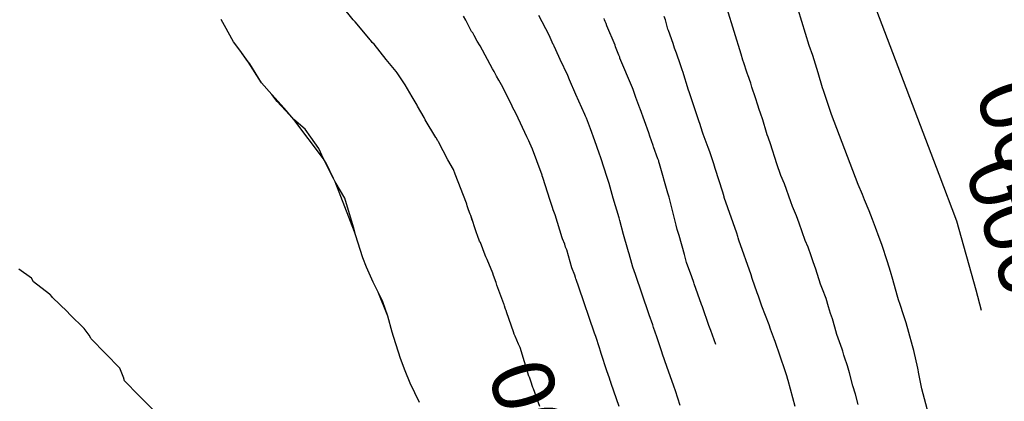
# Model space of a CAD drawing. Extents: x 158343 to 162498, y 431347 to 434500.
# Tile 234 of 248: x 159672 to 159701, y 434124 to 434135. Entities that reach past the tile are written whole.
import ezdxf

# ---------------------------------------------------------------- set-up
doc = ezdxf.new("R2010")
doc.units = 0
doc.header["$LTSCALE"] = 10
doc.header["$MEASUREMENT"] = 0
doc.layers.add('000_arcering', color=8, linetype='CONTINUOUS')
doc.layers.add('def. con-hoogtelijn (index)', color=8, linetype='CONTINUOUS')
doc.styles.add('Style-WORKING', font='WORKING.shx')

# ---------------------------------------------------------------- blocks, each defined once
blk = doc.blocks.new('bestaande hoogtelijnen')
at = {"layer": 'def. con-hoogtelijn (index)'}
for p, q in [((27.195, 67.441), (26.726, 68.975)), ((27.195, 67.441), (26.726, 68.975)), ((27.195, 67.441), (26.726, 68.975)), ((14.005, 68.182), (13.685, 68.576)), ((14.005, 68.182), (13.685, 68.576)), ((14.005, 68.182), (13.685, 68.576)), ((25.22, 67.189), (24.818, 68.505)), ((25.22, 67.189), (24.818, 68.505)), ((30.95, 63.707), (29.146, 68.441)), ((30.95, 63.707), (29.146, 68.441)), ((10.274, 68.019), (10.178, 68.188)), ((10.274, 68.019), (10.178, 68.188)), ((14.055, 68.125), (14.005, 68.182)), ((14.055, 68.125), (14.005, 68.182)), ((14.055, 68.125), (14.005, 68.182)), ((14.114, 68.059), (14.055, 68.125)), ((14.114, 68.059), (14.055, 68.125)), ((14.114, 68.059), (14.055, 68.125)), ((17.262, 68.176), (17.197, 68.288)), ((17.262, 68.176), (17.197, 68.288)), ((17.426, 67.849), (17.262, 68.176)), ((17.426, 67.849), (17.262, 68.176)), ((19.674, 67.737), (19.368, 68.308)), ((19.674, 67.737), (19.368, 68.308)), ((19.674, 67.737), (19.368, 68.308)), ((21.274, 68.182), (21.263, 68.222)), ((21.274, 68.182), (21.263, 68.222)), ((21.294, 68.136), (21.274, 68.182)), ((21.294, 68.136), (21.274, 68.182)), ((21.302, 68.119), (21.294, 68.136)), ((21.302, 68.119), (21.294, 68.136)), ((21.319, 68.08), (21.302, 68.119)), ((21.319, 68.08), (21.302, 68.119)), ((21.339, 68.007), (21.319, 68.08)), ((21.339, 68.007), (21.319, 68.08)), ((23.034, 68.187), (22.994, 68.281)), ((23.034, 68.187), (22.994, 68.281)), ((23.034, 68.187), (22.994, 68.281)), ((23.101, 67.916), (23.034, 68.187)), ((23.101, 67.916), (23.034, 68.187)), ((23.101, 67.916), (23.034, 68.187)), ((10.537, 67.548), (10.274, 68.019)), ((10.537, 67.548), (10.274, 68.019)), ((14.492, 67.603), (14.114, 68.059)), ((14.492, 67.603), (14.114, 68.059)), ((14.492, 67.603), (14.114, 68.059)), ((17.458, 67.802), (17.426, 67.849)), ((17.458, 67.802), (17.426, 67.849)), ((17.505, 67.733), (17.458, 67.802)), ((17.505, 67.733), (17.458, 67.802)), ((21.578, 67.446), (21.339, 68.007)), ((21.578, 67.446), (21.339, 68.007)), ((23.118, 67.876), (23.101, 67.916)), ((23.118, 67.876), (23.101, 67.916)), ((23.118, 67.876), (23.101, 67.916)), ((23.255, 67.495), (23.118, 67.876)), ((23.255, 67.495), (23.118, 67.876)), ((23.255, 67.495), (23.118, 67.876)), ((10.72, 67.307), (10.537, 67.548)), ((10.72, 67.307), (10.537, 67.548)), ((14.508, 67.584), (14.492, 67.603)), ((14.508, 67.584), (14.492, 67.603)), ((14.508, 67.584), (14.492, 67.603)), ((14.555, 67.53), (14.508, 67.584)), ((14.555, 67.53), (14.508, 67.584)), ((14.555, 67.53), (14.508, 67.584)), ((14.609, 67.483), (14.555, 67.53)), ((14.609, 67.483), (14.555, 67.53)), ((14.609, 67.483), (14.555, 67.53)), ((17.591, 67.569), (17.505, 67.733)), ((17.591, 67.569), (17.505, 67.733)), ((17.67, 67.431), (17.591, 67.569)), ((17.67, 67.431), (17.591, 67.569)), ((19.791, 67.47), (19.674, 67.737)), ((19.791, 67.47), (19.674, 67.737)), ((19.791, 67.47), (19.674, 67.737)), ((10.959, 66.969), (10.72, 67.307)), ((10.959, 66.969), (10.72, 67.307)), ((10.928, 67.019), (10.72, 67.307)), ((10.928, 67.019), (10.72, 67.307)), ((14.96, 67.037), (14.609, 67.483)), ((14.96, 67.037), (14.609, 67.483)), ((14.96, 67.037), (14.609, 67.483)), ((18.027, 66.765), (17.67, 67.431)), ((18.027, 66.765), (17.67, 67.431)), ((19.801, 67.447), (19.791, 67.47)), ((19.801, 67.447), (19.791, 67.47)), ((19.801, 67.447), (19.791, 67.47)), ((19.805, 67.439), (19.801, 67.447)), ((19.805, 67.439), (19.801, 67.447)), ((19.805, 67.439), (19.801, 67.447)), ((19.813, 67.419), (19.805, 67.439)), ((19.813, 67.419), (19.805, 67.439)), ((19.813, 67.419), (19.805, 67.439)), ((19.865, 67.319), (19.813, 67.419)), ((19.865, 67.319), (19.813, 67.419)), ((19.865, 67.319), (19.813, 67.419)), ((19.985, 67.039), (19.865, 67.319)), ((19.985, 67.039), (19.865, 67.319)), ((19.985, 67.039), (19.865, 67.319)), ((21.59, 67.401), (21.578, 67.446)), ((21.59, 67.401), (21.578, 67.446)), ((21.688, 67.162), (21.59, 67.401)), ((21.688, 67.162), (21.59, 67.401)), ((23.295, 67.36), (23.255, 67.495)), ((23.295, 67.36), (23.255, 67.495)), ((23.295, 67.36), (23.255, 67.495)), ((23.355, 67.217), (23.295, 67.36)), ((23.355, 67.217), (23.295, 67.36)), ((23.355, 67.217), (23.295, 67.36)), ((27.296, 67.155), (27.195, 67.441)), ((27.296, 67.155), (27.195, 67.441)), ((27.296, 67.155), (27.195, 67.441)), ((11.008, 66.907), (10.928, 67.019)), ((11.008, 66.907), (10.928, 67.019)), ((11.351, 66.362), (10.959, 66.969)), ((11.351, 66.362), (10.959, 66.969)), ((15.243, 66.685), (14.96, 67.037)), ((15.243, 66.685), (14.96, 67.037)), ((15.243, 66.685), (14.96, 67.037)), ((20.209, 66.567), (19.985, 67.039)), ((20.209, 66.567), (19.985, 67.039)), ((20.209, 66.567), (19.985, 67.039)), ((21.711, 67.098), (21.688, 67.162)), ((21.711, 67.098), (21.688, 67.162)), ((21.717, 67.076), (21.711, 67.098)), ((21.717, 67.076), (21.711, 67.098)), ((22.08, 66.218), (21.717, 67.076)), ((22.08, 66.218), (21.717, 67.076)), ((23.467, 66.876), (23.355, 67.217)), ((23.467, 66.876), (23.355, 67.217)), ((23.467, 66.876), (23.355, 67.217)), ((25.276, 67.019), (25.22, 67.189)), ((25.276, 67.019), (25.22, 67.189)), ((25.306, 66.934), (25.276, 67.019)), ((25.306, 66.934), (25.276, 67.019)), ((27.335, 67.021), (27.296, 67.155)), ((27.335, 67.021), (27.296, 67.155)), ((27.335, 67.021), (27.296, 67.155)), ((27.415, 66.774), (27.335, 67.021)), ((27.415, 66.774), (27.335, 67.021)), ((27.415, 66.774), (27.335, 67.021)), ((11.351, 66.362), (11.008, 66.907)), ((11.351, 66.362), (11.008, 66.907)), ((15.27, 66.646), (15.243, 66.685)), ((15.27, 66.646), (15.243, 66.685)), ((15.27, 66.646), (15.243, 66.685)), ((18.075, 66.685), (18.027, 66.765)), ((18.075, 66.685), (18.027, 66.765)), ((18.15, 66.555), (18.075, 66.685)), ((18.15, 66.555), (18.075, 66.685)), ((23.527, 66.707), (23.467, 66.876)), ((23.527, 66.707), (23.467, 66.876)), ((23.527, 66.707), (23.467, 66.876)), ((23.535, 66.688), (23.527, 66.707)), ((23.535, 66.688), (23.527, 66.707)), ((23.535, 66.688), (23.527, 66.707)), ((23.704, 66.147), (23.535, 66.688)), ((23.704, 66.147), (23.535, 66.688)), ((23.704, 66.147), (23.535, 66.688)), ((25.39, 66.664), (25.306, 66.934)), ((25.39, 66.664), (25.306, 66.934)), ((25.409, 66.609), (25.39, 66.664)), ((25.409, 66.609), (25.39, 66.664)), ((27.457, 66.649), (27.415, 66.774)), ((27.457, 66.649), (27.415, 66.774)), ((27.457, 66.649), (27.415, 66.774)), ((15.352, 66.529), (15.27, 66.646)), ((15.352, 66.529), (15.27, 66.646)), ((15.352, 66.529), (15.27, 66.646)), ((15.469, 66.356), (15.352, 66.529)), ((15.469, 66.356), (15.352, 66.529)), ((15.469, 66.356), (15.352, 66.529)), ((18.211, 66.438), (18.15, 66.555)), ((18.211, 66.438), (18.15, 66.555)), ((18.334, 66.236), (18.211, 66.438)), ((18.334, 66.236), (18.211, 66.438)), ((20.258, 66.447), (20.209, 66.567)), ((20.258, 66.447), (20.209, 66.567)), ((20.258, 66.447), (20.209, 66.567)), ((20.44, 66.019), (20.258, 66.447)), ((20.44, 66.019), (20.258, 66.447)), ((20.44, 66.019), (20.258, 66.447)), ((25.415, 66.59), (25.409, 66.609)), ((25.415, 66.59), (25.409, 66.609)), ((25.501, 66.345), (25.415, 66.59)), ((25.501, 66.345), (25.415, 66.59)), ((27.582, 66.214), (27.457, 66.649)), ((27.582, 66.214), (27.457, 66.649)), ((27.582, 66.214), (27.457, 66.649)), ((11.65, 66.019), (11.351, 66.362)), ((11.65, 66.019), (11.351, 66.362)), ((15.508, 66.302), (15.469, 66.356)), ((15.508, 66.302), (15.469, 66.356)), ((15.508, 66.302), (15.469, 66.356)), ((15.707, 65.958), (15.508, 66.302)), ((15.707, 65.958), (15.508, 66.302)), ((15.707, 65.958), (15.508, 66.302)), ((18.596, 65.685), (18.334, 66.236)), ((18.596, 65.685), (18.334, 66.236)), ((22.098, 66.162), (22.08, 66.218)), ((22.098, 66.162), (22.08, 66.218)), ((22.109, 66.133), (22.098, 66.162)), ((22.109, 66.133), (22.098, 66.162)), ((22.153, 66.02), (22.109, 66.133)), ((22.153, 66.02), (22.109, 66.133)), ((23.722, 66.097), (23.704, 66.147)), ((23.722, 66.097), (23.704, 66.147)), ((23.722, 66.097), (23.704, 66.147)), ((23.759, 65.987), (23.722, 66.097)), ((23.759, 65.987), (23.722, 66.097)), ((23.759, 65.987), (23.722, 66.097)), ((25.535, 66.23), (25.501, 66.345)), ((25.535, 66.23), (25.501, 66.345)), ((25.635, 65.926), (25.535, 66.23)), ((25.635, 65.926), (25.535, 66.23)), ((27.608, 66.134), (27.582, 66.214)), ((27.608, 66.134), (27.582, 66.214)), ((27.608, 66.134), (27.582, 66.214)), ((27.617, 66.108), (27.608, 66.134)), ((27.617, 66.108), (27.608, 66.134)), ((27.617, 66.108), (27.608, 66.134)), ((27.835, 65.441), (27.617, 66.108)), ((27.835, 65.441), (27.617, 66.108)), ((27.835, 65.441), (27.617, 66.108)), ((11.807, 65.817), (11.65, 66.019)), ((11.807, 65.817), (11.65, 66.019)), ((12.008, 65.622), (11.65, 66.019)), ((12.008, 65.622), (11.65, 66.019)), ((12.287, 65.298), (11.807, 65.817)), ((12.287, 65.298), (11.807, 65.817)), ((15.827, 65.759), (15.707, 65.958)), ((15.827, 65.759), (15.707, 65.958)), ((15.827, 65.759), (15.707, 65.958)), ((20.704, 65.447), (20.44, 66.019)), ((20.704, 65.447), (20.44, 66.019)), ((20.704, 65.447), (20.44, 66.019)), ((22.181, 65.93), (22.153, 66.02)), ((22.181, 65.93), (22.153, 66.02)), ((22.294, 65.629), (22.181, 65.93)), ((22.294, 65.629), (22.181, 65.93)), ((23.771, 65.95), (23.759, 65.987)), ((23.771, 65.95), (23.759, 65.987)), ((23.771, 65.95), (23.759, 65.987)), ((23.812, 65.835), (23.771, 65.95)), ((23.812, 65.835), (23.771, 65.95)), ((23.812, 65.835), (23.771, 65.95)), ((24.013, 65.227), (23.812, 65.835)), ((24.013, 65.227), (23.812, 65.835)), ((24.013, 65.227), (23.812, 65.835)), ((25.704, 65.715), (25.635, 65.926)), ((25.704, 65.715), (25.635, 65.926)), ((12.287, 65.298), (12.008, 65.622)), ((12.287, 65.298), (12.008, 65.622)), ((15.85, 65.708), (15.827, 65.759)), ((15.85, 65.708), (15.827, 65.759)), ((15.85, 65.708), (15.827, 65.759)), ((15.863, 65.685), (15.85, 65.708)), ((15.863, 65.685), (15.85, 65.708)), ((15.863, 65.685), (15.85, 65.708)), ((16.051, 65.359), (15.863, 65.685)), ((16.051, 65.359), (15.863, 65.685)), ((16.051, 65.359), (15.863, 65.685)), ((18.603, 65.672), (18.596, 65.685)), ((18.603, 65.672), (18.596, 65.685)), ((18.714, 65.463), (18.603, 65.672)), ((18.714, 65.463), (18.603, 65.672)), ((22.3, 65.61), (22.294, 65.629)), ((22.3, 65.61), (22.294, 65.629)), ((22.302, 65.604), (22.3, 65.61)), ((22.302, 65.604), (22.3, 65.61)), ((22.549, 64.915), (22.302, 65.604)), ((22.549, 64.915), (22.302, 65.604)), ((25.744, 65.59), (25.704, 65.715)), ((25.744, 65.59), (25.704, 65.715)), ((25.78, 65.483), (25.744, 65.59)), ((25.78, 65.483), (25.744, 65.59)), ((13.144, 64.155), (12.287, 65.298)), ((13.144, 64.155), (12.287, 65.298)), ((12.614, 65.019), (12.287, 65.298)), ((12.614, 65.019), (12.287, 65.298)), ((16.085, 65.288), (16.051, 65.359)), ((16.085, 65.288), (16.051, 65.359)), ((16.085, 65.288), (16.051, 65.359)), ((16.394, 64.781), (16.085, 65.288)), ((16.394, 64.781), (16.085, 65.288)), ((16.394, 64.781), (16.085, 65.288)), ((19.022, 64.796), (18.714, 65.463)), ((19.022, 64.796), (18.714, 65.463)), ((20.726, 65.391), (20.704, 65.447)), ((20.726, 65.391), (20.704, 65.447)), ((20.726, 65.391), (20.704, 65.447)), ((20.75, 65.332), (20.726, 65.391)), ((20.75, 65.332), (20.726, 65.391)), ((20.75, 65.332), (20.726, 65.391)), ((20.806, 65.181), (20.75, 65.332)), ((20.806, 65.181), (20.75, 65.332)), ((20.806, 65.181), (20.75, 65.332)), ((24.028, 65.182), (24.013, 65.227)), ((24.028, 65.182), (24.013, 65.227)), ((24.028, 65.182), (24.013, 65.227)), ((25.852, 65.291), (25.78, 65.483)), ((25.852, 65.291), (25.78, 65.483)), ((25.959, 64.918), (25.852, 65.291)), ((25.959, 64.918), (25.852, 65.291)), ((28.609, 63.412), (27.835, 65.441)), ((28.609, 63.412), (27.835, 65.441)), ((28.609, 63.412), (27.835, 65.441)), ((12.773, 64.784), (12.614, 65.019)), ((12.773, 64.784), (12.614, 65.019)), ((20.865, 65.029), (20.806, 65.181)), ((20.865, 65.029), (20.806, 65.181)), ((20.865, 65.029), (20.806, 65.181)), ((20.989, 64.684), (20.865, 65.029)), ((20.989, 64.684), (20.865, 65.029)), ((20.989, 64.684), (20.865, 65.029)), ((24.108, 64.933), (24.028, 65.182)), ((24.108, 64.933), (24.028, 65.182)), ((24.108, 64.933), (24.028, 65.182)), ((13.008, 64.461), (12.773, 64.784)), ((13.008, 64.461), (12.773, 64.784)), ((16.402, 64.764), (16.394, 64.781)), ((16.402, 64.764), (16.394, 64.781)), ((16.402, 64.764), (16.394, 64.781)), ((16.449, 64.685), (16.402, 64.764)), ((16.449, 64.685), (16.402, 64.764)), ((16.449, 64.685), (16.402, 64.764)), ((16.455, 64.673), (16.449, 64.685)), ((16.455, 64.673), (16.449, 64.685)), ((16.455, 64.673), (16.449, 64.685)), ((16.467, 64.653), (16.455, 64.673)), ((16.467, 64.653), (16.455, 64.673)), ((16.467, 64.653), (16.455, 64.673)), ((19.087, 64.685), (19.022, 64.796)), ((19.087, 64.685), (19.022, 64.796)), ((19.115, 64.617), (19.087, 64.685)), ((19.115, 64.617), (19.087, 64.685)), ((21.118, 64.324), (20.989, 64.684)), ((21.118, 64.324), (20.989, 64.684)), ((21.118, 64.324), (20.989, 64.684)), ((22.582, 64.814), (22.549, 64.915)), ((22.582, 64.814), (22.549, 64.915)), ((22.676, 64.543), (22.582, 64.814)), ((22.676, 64.543), (22.582, 64.814)), ((24.129, 64.876), (24.108, 64.933)), ((24.129, 64.876), (24.108, 64.933)), ((24.129, 64.876), (24.108, 64.933)), ((24.273, 64.491), (24.129, 64.876)), ((24.273, 64.491), (24.129, 64.876)), ((24.273, 64.491), (24.129, 64.876)), ((25.981, 64.852), (25.959, 64.918)), ((25.981, 64.852), (25.959, 64.918)), ((26.004, 64.783), (25.981, 64.852)), ((26.004, 64.783), (25.981, 64.852)), ((26.011, 64.76), (26.004, 64.783)), ((26.011, 64.76), (26.004, 64.783)), ((26.071, 64.59), (26.011, 64.76)), ((26.071, 64.59), (26.011, 64.76)), ((13.144, 64.155), (13.008, 64.461)), ((13.144, 64.155), (13.008, 64.461)), ((16.744, 64.129), (16.467, 64.653)), ((16.744, 64.129), (16.467, 64.653)), ((16.744, 64.129), (16.467, 64.653)), ((19.184, 64.439), (19.115, 64.617)), ((19.184, 64.439), (19.115, 64.617)), ((19.315, 64.105), (19.184, 64.439)), ((19.315, 64.105), (19.184, 64.439)), ((22.689, 64.502), (22.676, 64.543)), ((22.689, 64.502), (22.676, 64.543)), ((22.815, 64.162), (22.689, 64.502)), ((22.815, 64.162), (22.689, 64.502)), ((24.317, 64.359), (24.273, 64.491)), ((24.317, 64.359), (24.273, 64.491)), ((24.317, 64.359), (24.273, 64.491)), ((26.259, 64.019), (26.071, 64.59)), ((26.259, 64.019), (26.071, 64.59)), ((13.433, 63.594), (13.144, 64.155)), ((13.433, 63.594), (13.144, 64.155)), ((13.226, 64.019), (13.144, 64.155)), ((13.226, 64.019), (13.144, 64.155)), ((16.905, 63.852), (16.744, 64.129)), ((16.905, 63.852), (16.744, 64.129)), ((16.905, 63.852), (16.744, 64.129)), ((19.466, 63.685), (19.315, 64.105)), ((19.466, 63.685), (19.315, 64.105)), ((21.165, 64.189), (21.118, 64.324)), ((21.165, 64.189), (21.118, 64.324)), ((21.165, 64.189), (21.118, 64.324)), ((21.344, 63.617), (21.165, 64.189)), ((21.344, 63.617), (21.165, 64.189)), ((21.344, 63.617), (21.165, 64.189)), ((22.839, 64.097), (22.815, 64.162)), ((22.839, 64.097), (22.815, 64.162)), ((22.847, 64.075), (22.839, 64.097)), ((22.847, 64.075), (22.839, 64.097)), ((24.438, 64.019), (24.317, 64.359)), ((24.438, 64.019), (24.317, 64.359)), ((24.438, 64.019), (24.317, 64.359)), ((13.433, 63.594), (13.226, 64.019)), ((13.433, 63.594), (13.226, 64.019)), ((16.947, 63.713), (16.905, 63.852)), ((16.947, 63.713), (16.905, 63.852)), ((16.947, 63.713), (16.905, 63.852)), ((22.867, 64.019), (22.847, 64.075)), ((22.867, 64.019), (22.847, 64.075)), ((23.101, 63.162), (22.867, 64.019)), ((23.101, 63.162), (22.867, 64.019)), ((24.477, 63.876), (24.438, 64.019)), ((24.477, 63.876), (24.438, 64.019)), ((24.477, 63.876), (24.438, 64.019)), ((24.696, 63.193), (24.477, 63.876)), ((24.696, 63.193), (24.477, 63.876)), ((24.696, 63.193), (24.477, 63.876)), ((26.368, 63.677), (26.259, 64.019)), ((26.368, 63.677), (26.259, 64.019)), ((13.478, 63.489), (13.433, 63.594)), ((13.478, 63.489), (13.433, 63.594)), ((17.276, 62.879), (16.947, 63.713)), ((17.276, 62.879), (16.947, 63.713)), ((17.276, 62.879), (16.947, 63.713)), ((19.473, 63.666), (19.466, 63.685)), ((19.473, 63.666), (19.466, 63.685)), ((19.492, 63.617), (19.473, 63.666)), ((19.492, 63.617), (19.473, 63.666)), ((19.701, 62.95), (19.492, 63.617)), ((19.701, 62.95), (19.492, 63.617)), ((21.407, 63.447), (21.344, 63.617)), ((21.407, 63.447), (21.344, 63.617)), ((21.407, 63.447), (21.344, 63.617)), ((26.478, 63.433), (26.368, 63.677)), ((26.478, 63.433), (26.368, 63.677)), ((31.465, 62.357), (30.95, 63.707)), ((31.465, 62.357), (30.95, 63.707)), ((14.036, 62.047), (13.478, 63.489)), ((14.036, 62.047), (13.478, 63.489)), ((13.761, 63.019), (13.478, 63.489)), ((13.761, 63.019), (13.478, 63.489)), ((21.524, 63.019), (21.407, 63.447)), ((21.524, 63.019), (21.407, 63.447)), ((21.524, 63.019), (21.407, 63.447)), ((26.66, 62.917), (26.478, 63.433)), ((26.66, 62.917), (26.478, 63.433)), ((28.736, 63.126), (28.609, 63.412)), ((28.736, 63.126), (28.609, 63.412)), ((28.736, 63.126), (28.609, 63.412)), ((14.008, 62.182), (13.761, 63.019)), ((14.008, 62.182), (13.761, 63.019)), ((19.766, 62.75), (19.701, 62.95)), ((19.766, 62.75), (19.701, 62.95)), ((21.695, 62.447), (21.524, 63.019)), ((21.695, 62.447), (21.524, 63.019)), ((21.695, 62.447), (21.524, 63.019)), ((23.138, 63.048), (23.101, 63.162)), ((23.138, 63.048), (23.101, 63.162)), ((23.34, 62.236), (23.138, 63.048)), ((23.34, 62.236), (23.138, 63.048)), ((24.73, 63.058), (24.696, 63.193)), ((24.73, 63.058), (24.696, 63.193)), ((24.73, 63.058), (24.696, 63.193)), ((24.736, 63.037), (24.73, 63.058)), ((24.736, 63.037), (24.73, 63.058)), ((24.736, 63.037), (24.73, 63.058)), ((25.101, 62.005), (24.736, 63.037)), ((25.101, 62.005), (24.736, 63.037)), ((25.101, 62.005), (24.736, 63.037)), ((28.796, 62.971), (28.736, 63.126)), ((28.796, 62.971), (28.736, 63.126)), ((28.796, 62.971), (28.736, 63.126)), ((28.928, 62.652), (28.796, 62.971)), ((28.928, 62.652), (28.796, 62.971)), ((28.928, 62.652), (28.796, 62.971)), ((17.286, 62.843), (17.276, 62.879)), ((17.286, 62.843), (17.276, 62.879)), ((17.286, 62.843), (17.276, 62.879)), ((17.303, 62.795), (17.286, 62.843)), ((17.303, 62.795), (17.286, 62.843)), ((17.303, 62.795), (17.286, 62.843)), ((17.339, 62.683), (17.303, 62.795)), ((17.339, 62.683), (17.303, 62.795)), ((17.339, 62.683), (17.303, 62.795)), ((17.387, 62.56), (17.339, 62.683)), ((17.387, 62.56), (17.339, 62.683)), ((17.387, 62.56), (17.339, 62.683)), ((19.79, 62.685), (19.766, 62.75)), ((19.79, 62.685), (19.766, 62.75)), ((19.845, 62.542), (19.79, 62.685)), ((19.845, 62.542), (19.79, 62.685)), ((26.712, 62.783), (26.66, 62.917)), ((26.712, 62.783), (26.66, 62.917)), ((26.825, 62.51), (26.712, 62.783)), ((26.825, 62.51), (26.712, 62.783)), ((17.405, 62.515), (17.387, 62.56)), ((17.405, 62.515), (17.387, 62.56)), ((17.405, 62.515), (17.387, 62.56)), ((17.447, 62.384), (17.405, 62.515)), ((17.567, 62.014), (17.405, 62.515)), ((17.567, 62.014), (17.405, 62.515)), ((20.044, 61.875), (19.845, 62.542)), ((20.044, 61.875), (19.845, 62.542)), ((21.717, 62.377), (21.695, 62.447)), ((21.717, 62.377), (21.695, 62.447)), ((21.717, 62.377), (21.695, 62.447)), ((26.905, 62.296), (26.825, 62.51)), ((26.905, 62.296), (26.825, 62.51)), ((29.022, 62.403), (28.928, 62.652)), ((29.022, 62.403), (28.928, 62.652)), ((29.022, 62.403), (28.928, 62.652)), ((29.115, 62.172), (29.022, 62.403)), ((29.115, 62.172), (29.022, 62.403)), ((29.115, 62.172), (29.022, 62.403)), ((14.065, 61.962), (14.008, 62.182)), ((14.065, 61.962), (14.008, 62.182)), ((21.818, 61.971), (21.717, 62.377)), ((21.818, 61.971), (21.717, 62.377)), ((21.818, 61.971), (21.717, 62.377)), ((23.375, 62.11), (23.34, 62.236)), ((23.375, 62.11), (23.34, 62.236)), ((23.436, 61.938), (23.375, 62.11)), ((23.436, 61.938), (23.375, 62.11)), ((27.079, 61.796), (26.905, 62.296)), ((27.079, 61.796), (26.905, 62.296)), ((29.217, 61.884), (29.115, 62.172)), ((29.217, 61.884), (29.115, 62.172)), ((29.217, 61.884), (29.115, 62.172)), ((32.021, 60.357), (31.465, 62.357)), ((32.021, 60.357), (31.465, 62.357)), ((14.045, 62.019), (14.036, 62.047)), ((14.045, 62.019), (14.036, 62.047)), ((14.065, 61.962), (14.045, 62.019)), ((14.065, 61.962), (14.045, 62.019)), ((14.28, 61.291), (14.065, 61.962)), ((14.28, 61.291), (14.065, 61.962)), ((17.598, 61.942), (17.567, 62.014)), ((17.598, 61.942), (17.567, 62.014)), ((17.657, 61.78), (17.598, 61.942)), ((17.657, 61.78), (17.598, 61.942)), ((20.056, 61.841), (20.044, 61.875)), ((20.056, 61.841), (20.044, 61.875)), ((20.122, 61.685), (20.056, 61.841)), ((20.122, 61.685), (20.056, 61.841)), ((21.95, 61.532), (21.818, 61.971)), ((21.95, 61.532), (21.818, 61.971)), ((21.95, 61.532), (21.818, 61.971)), ((23.582, 61.389), (23.436, 61.938)), ((23.582, 61.389), (23.436, 61.938)), ((25.126, 61.914), (25.101, 62.005)), ((25.126, 61.914), (25.101, 62.005)), ((25.126, 61.914), (25.101, 62.005)), ((25.137, 61.876), (25.126, 61.914)), ((25.137, 61.876), (25.126, 61.914)), ((25.137, 61.876), (25.126, 61.914)), ((25.162, 61.807), (25.137, 61.876)), ((25.162, 61.807), (25.137, 61.876)), ((25.162, 61.807), (25.137, 61.876)), ((29.291, 61.682), (29.217, 61.884)), ((29.291, 61.682), (29.217, 61.884)), ((29.291, 61.682), (29.217, 61.884)), ((17.681, 61.733), (17.657, 61.78)), ((17.681, 61.733), (17.657, 61.78)), ((17.82, 61.373), (17.681, 61.733)), ((17.82, 61.373), (17.681, 61.733)), ((20.147, 61.604), (20.122, 61.685)), ((20.147, 61.604), (20.122, 61.685)), ((20.177, 61.521), (20.147, 61.604)), ((20.177, 61.521), (20.147, 61.604)), ((21.967, 61.468), (21.95, 61.532)), ((21.967, 61.468), (21.95, 61.532)), ((21.967, 61.468), (21.95, 61.532)), ((25.51, 60.806), (25.162, 61.807)), ((25.51, 60.806), (25.162, 61.807)), ((25.51, 60.806), (25.162, 61.807)), ((27.159, 61.598), (27.079, 61.796)), ((27.159, 61.598), (27.079, 61.796)), ((27.246, 61.351), (27.159, 61.598)), ((27.246, 61.351), (27.159, 61.598)), ((29.457, 61.18), (29.291, 61.682)), ((29.457, 61.18), (29.291, 61.682)), ((29.457, 61.18), (29.291, 61.682)), ((14.39, 61.019), (14.28, 61.291)), ((14.39, 61.019), (14.28, 61.291)), ((17.843, 61.326), (17.82, 61.373)), ((17.843, 61.326), (17.82, 61.373)), ((17.874, 61.242), (17.843, 61.326)), ((17.874, 61.242), (17.843, 61.326)), ((18.037, 60.852), (17.874, 61.242)), ((18.037, 60.852), (17.874, 61.242)), ((20.33, 61.007), (20.177, 61.521)), ((20.33, 61.007), (20.177, 61.521)), ((21.984, 61.407), (21.967, 61.468)), ((21.984, 61.407), (21.967, 61.468)), ((21.984, 61.407), (21.967, 61.468)), ((22.058, 61.133), (21.984, 61.407)), ((22.058, 61.133), (21.984, 61.407)), ((22.058, 61.133), (21.984, 61.407)), ((23.648, 61.162), (23.582, 61.389)), ((23.648, 61.162), (23.582, 61.389)), ((27.31, 61.178), (27.246, 61.351)), ((27.31, 61.178), (27.246, 61.351)), ((4.691, 60.702), (4.333, 60.969)), ((4.691, 60.702), (4.333, 60.969)), ((4.691, 60.702), (4.333, 60.969)), ((14.576, 60.587), (14.39, 61.019)), ((14.576, 60.587), (14.39, 61.019)), ((20.413, 60.792), (20.33, 61.007)), ((20.413, 60.792), (20.33, 61.007)), ((22.091, 61.019), (22.058, 61.133)), ((22.091, 61.019), (22.058, 61.133)), ((22.091, 61.019), (22.058, 61.133)), ((22.165, 60.812), (22.091, 61.019)), ((22.165, 60.812), (22.091, 61.019)), ((22.165, 60.812), (22.091, 61.019)), ((23.798, 60.747), (23.648, 61.162)), ((23.798, 60.747), (23.648, 61.162)), ((27.382, 60.966), (27.31, 61.178)), ((27.382, 60.966), (27.31, 61.178)), ((27.524, 60.536), (27.382, 60.966)), ((27.524, 60.536), (27.382, 60.966)), ((29.54, 60.894), (29.457, 61.18)), ((29.54, 60.894), (29.457, 61.18)), ((29.54, 60.894), (29.457, 61.18)), ((4.756, 60.6), (4.691, 60.702)), ((4.756, 60.6), (4.691, 60.702)), ((4.756, 60.6), (4.691, 60.702)), ((18.061, 60.783), (18.037, 60.852)), ((18.061, 60.783), (18.037, 60.852)), ((18.134, 60.576), (18.061, 60.783)), ((18.134, 60.576), (18.061, 60.783)), ((20.433, 60.72), (20.413, 60.792)), ((20.433, 60.72), (20.413, 60.792)), ((20.445, 60.685), (20.433, 60.72)), ((20.445, 60.685), (20.433, 60.72)), ((20.451, 60.667), (20.445, 60.685)), ((20.451, 60.667), (20.445, 60.685)), ((22.557, 59.669), (22.165, 60.812)), ((22.557, 59.669), (22.165, 60.812)), ((22.557, 59.669), (22.165, 60.812)), ((23.856, 60.58), (23.798, 60.747)), ((23.856, 60.58), (23.798, 60.747)), ((25.512, 60.799), (25.51, 60.806)), ((25.512, 60.799), (25.51, 60.806)), ((25.512, 60.799), (25.51, 60.806)), ((25.547, 60.7), (25.512, 60.799)), ((25.547, 60.7), (25.512, 60.799)), ((25.547, 60.7), (25.512, 60.799)), ((25.691, 60.276), (25.547, 60.7)), ((25.691, 60.276), (25.547, 60.7)), ((25.691, 60.276), (25.547, 60.7)), ((29.61, 60.667), (29.54, 60.894)), ((29.61, 60.667), (29.54, 60.894)), ((29.61, 60.667), (29.54, 60.894)), ((5.22, 60.243), (4.756, 60.6)), ((5.22, 60.243), (4.756, 60.6)), ((5.22, 60.243), (4.756, 60.6)), ((14.725, 60.302), (14.576, 60.587)), ((14.725, 60.302), (14.576, 60.587)), ((18.154, 60.498), (18.134, 60.576)), ((18.154, 60.498), (18.134, 60.576)), ((18.361, 59.96), (18.154, 60.498)), ((18.361, 59.96), (18.154, 60.498)), ((20.527, 60.446), (20.451, 60.667)), ((20.527, 60.446), (20.451, 60.667)), ((20.984, 59.113), (20.527, 60.446)), ((20.984, 59.113), (20.527, 60.446)), ((23.87, 60.537), (23.856, 60.58)), ((23.87, 60.537), (23.856, 60.58)), ((24.08, 59.947), (23.87, 60.537)), ((24.08, 59.947), (23.87, 60.537)), ((27.575, 60.391), (27.524, 60.536)), ((27.575, 60.391), (27.524, 60.536)), ((27.679, 60.118), (27.575, 60.391)), ((27.679, 60.118), (27.575, 60.391)), ((29.689, 60.386), (29.61, 60.667)), ((29.689, 60.386), (29.61, 60.667)), ((29.689, 60.386), (29.61, 60.667)), ((29.759, 60.149), (29.689, 60.386)), ((29.759, 60.149), (29.689, 60.386)), ((29.759, 60.149), (29.689, 60.386)), ((5.227, 60.237), (5.22, 60.243)), ((5.227, 60.237), (5.22, 60.243)), ((5.227, 60.237), (5.22, 60.243)), ((5.232, 60.233), (5.227, 60.237)), ((5.232, 60.233), (5.227, 60.237)), ((5.232, 60.233), (5.227, 60.237)), ((5.282, 60.176), (5.232, 60.233)), ((5.282, 60.176), (5.232, 60.233)), ((5.282, 60.176), (5.232, 60.233)), ((5.308, 60.142), (5.282, 60.176)), ((5.308, 60.142), (5.282, 60.176)), ((5.308, 60.142), (5.282, 60.176)), ((5.728, 59.738), (5.308, 60.142)), ((5.728, 59.738), (5.308, 60.142)), ((5.728, 59.738), (5.308, 60.142)), ((15.008, 59.602), (14.725, 60.302)), ((15.008, 59.602), (14.725, 60.302)), ((14.863, 60.019), (14.725, 60.302)), ((14.863, 60.019), (14.725, 60.302)), ((25.722, 60.185), (25.691, 60.276)), ((25.722, 60.185), (25.691, 60.276)), ((25.722, 60.185), (25.691, 60.276)), ((25.826, 59.896), (25.722, 60.185)), ((25.826, 59.896), (25.722, 60.185)), ((25.826, 59.896), (25.722, 60.185)), ((27.751, 59.873), (27.679, 60.118)), ((27.751, 59.873), (27.679, 60.118)), ((29.779, 60.079), (29.759, 60.149)), ((29.779, 60.079), (29.759, 60.149)), ((29.779, 60.079), (29.759, 60.149)), ((32.18, 59.768), (32.021, 60.357)), ((32.18, 59.768), (32.021, 60.357)), ((15.008, 59.602), (14.863, 60.019)), ((15.008, 59.602), (14.863, 60.019)), ((18.368, 59.94), (18.361, 59.96)), ((18.368, 59.94), (18.361, 59.96)), ((18.381, 59.9), (18.368, 59.94)), ((18.381, 59.9), (18.368, 59.94)), ((18.402, 59.833), (18.381, 59.9)), ((18.402, 59.833), (18.381, 59.9)), ((18.409, 59.812), (18.402, 59.833)), ((18.409, 59.812), (18.402, 59.833)), ((24.104, 59.877), (24.08, 59.947)), ((24.104, 59.877), (24.08, 59.947)), ((24.294, 59.332), (24.104, 59.877)), ((24.294, 59.332), (24.104, 59.877)), ((26.033, 59.35), (25.826, 59.896)), ((26.033, 59.35), (25.826, 59.896)), ((26.033, 59.35), (25.826, 59.896)), ((27.811, 59.679), (27.751, 59.873)), ((27.811, 59.679), (27.751, 59.873)), ((29.822, 59.946), (29.779, 60.079)), ((29.822, 59.946), (29.779, 60.079)), ((29.822, 59.946), (29.779, 60.079)), ((29.922, 59.645), (29.822, 59.946)), ((29.922, 59.645), (29.822, 59.946)), ((29.922, 59.645), (29.822, 59.946)), ((5.808, 59.652), (5.728, 59.738)), ((5.808, 59.652), (5.728, 59.738)), ((5.808, 59.652), (5.728, 59.738)), ((6.221, 59.25), (5.808, 59.652)), ((6.221, 59.25), (5.808, 59.652)), ((6.221, 59.25), (5.808, 59.652)), ((15.128, 59.138), (15.008, 59.602)), ((15.128, 59.138), (15.008, 59.602)), ((18.427, 59.767), (18.409, 59.812)), ((18.427, 59.767), (18.409, 59.812)), ((18.447, 59.701), (18.427, 59.767)), ((18.447, 59.701), (18.427, 59.767)), ((18.637, 59.147), (18.447, 59.701)), ((18.637, 59.147), (18.447, 59.701)), ((22.564, 59.647), (22.557, 59.669)), ((22.564, 59.647), (22.557, 59.669)), ((22.564, 59.647), (22.557, 59.669)), ((22.669, 59.352), (22.564, 59.647)), ((22.669, 59.352), (22.564, 59.647)), ((22.669, 59.352), (22.564, 59.647)), ((27.868, 59.523), (27.811, 59.679)), ((27.868, 59.523), (27.811, 59.679)), ((29.994, 59.412), (29.922, 59.645)), ((29.994, 59.412), (29.922, 59.645)), ((29.994, 59.412), (29.922, 59.645)), ((6.364, 59.059), (6.221, 59.25)), ((6.364, 59.059), (6.221, 59.25)), ((6.364, 59.059), (6.221, 59.25)), ((22.692, 59.274), (22.669, 59.352)), ((22.692, 59.274), (22.669, 59.352)), ((22.692, 59.274), (22.669, 59.352)), ((22.788, 59.002), (22.692, 59.274)), ((22.788, 59.002), (22.692, 59.274)), ((22.788, 59.002), (22.692, 59.274)), ((24.311, 59.284), (24.294, 59.332)), ((24.311, 59.284), (24.294, 59.332)), ((24.346, 59.193), (24.311, 59.284)), ((24.346, 59.193), (24.311, 59.284)), ((26.077, 59.23), (26.033, 59.35)), ((26.077, 59.23), (26.033, 59.35)), ((26.077, 59.23), (26.033, 59.35)), ((27.934, 59.282), (27.868, 59.523)), ((27.934, 59.282), (27.868, 59.523)), ((27.995, 59.079), (27.934, 59.282)), ((27.995, 59.079), (27.934, 59.282)), ((30.075, 59.132), (29.994, 59.412)), ((30.075, 59.132), (29.994, 59.412)), ((30.075, 59.132), (29.994, 59.412)), ((6.412, 58.966), (6.364, 59.059)), ((6.412, 58.966), (6.364, 59.059)), ((6.412, 58.966), (6.364, 59.059)), ((6.42, 58.948), (6.412, 58.966)), ((6.42, 58.948), (6.412, 58.966)), ((6.42, 58.948), (6.412, 58.966)), ((15.166, 59.019), (15.128, 59.138)), ((15.166, 59.019), (15.128, 59.138)), ((15.248, 58.779), (15.166, 59.019)), ((15.248, 58.779), (15.166, 59.019)), ((18.659, 59.087), (18.637, 59.147)), ((18.659, 59.087), (18.637, 59.147)), ((18.684, 59.028), (18.659, 59.087)), ((18.684, 59.028), (18.659, 59.087)), ((18.783, 58.793), (18.684, 59.028)), ((18.783, 58.793), (18.684, 59.028)), ((21.023, 59.019), (20.984, 59.113)), ((21.023, 59.019), (20.984, 59.113)), ((21.125, 58.685), (21.023, 59.019)), ((21.125, 58.685), (21.023, 59.019)), ((22.927, 58.57), (22.788, 59.002)), ((22.927, 58.57), (22.788, 59.002)), ((22.927, 58.57), (22.788, 59.002)), ((24.491, 58.788), (24.346, 59.193)), ((24.491, 58.788), (24.346, 59.193)), ((26.19, 58.919), (26.077, 59.23)), ((26.19, 58.919), (26.077, 59.23)), ((26.19, 58.919), (26.077, 59.23)), ((28.144, 58.651), (27.995, 59.079)), ((28.144, 58.651), (27.995, 59.079)), ((30.182, 58.745), (30.075, 59.132)), ((30.182, 58.745), (30.075, 59.132)), ((30.182, 58.745), (30.075, 59.132)), ((7.253, 58.099), (6.42, 58.948)), ((7.253, 58.099), (6.42, 58.948)), ((7.253, 58.099), (6.42, 58.948)), ((15.372, 58.382), (15.248, 58.779)), ((15.372, 58.382), (15.248, 58.779)), ((18.827, 58.7), (18.783, 58.793)), ((18.827, 58.7), (18.783, 58.793)), ((19.082, 57.866), (18.827, 58.7)), ((19.082, 57.866), (18.827, 58.7)), ((21.153, 58.595), (21.125, 58.685)), ((21.153, 58.595), (21.125, 58.685)), ((26.205, 58.876), (26.19, 58.919)), ((26.205, 58.876), (26.19, 58.919)), ((26.205, 58.876), (26.19, 58.919)), ((26.502, 58.019), (26.205, 58.876)), ((26.502, 58.019), (26.205, 58.876)), ((26.502, 58.019), (26.205, 58.876)), ((30.217, 58.607), (30.182, 58.745)), ((30.217, 58.607), (30.182, 58.745)), ((30.217, 58.607), (30.182, 58.745)), ((21.177, 58.521), (21.153, 58.595)), ((21.177, 58.521), (21.153, 58.595)), ((21.341, 58.018), (21.177, 58.521)), ((21.341, 58.018), (21.177, 58.521)), ((22.948, 58.508), (22.927, 58.57)), ((22.948, 58.508), (22.927, 58.57)), ((22.948, 58.508), (22.927, 58.57)), ((23.078, 58.148), (22.948, 58.508)), ((23.078, 58.148), (22.948, 58.508)), ((23.078, 58.148), (22.948, 58.508)), ((28.161, 58.59), (28.144, 58.651)), ((28.161, 58.59), (28.144, 58.651)), ((28.197, 58.476), (28.161, 58.59)), ((28.197, 58.476), (28.161, 58.59)), ((28.212, 58.423), (28.197, 58.476)), ((28.212, 58.423), (28.197, 58.476)), ((28.298, 58.166), (28.212, 58.423)), ((28.298, 58.166), (28.212, 58.423)), ((30.332, 58.102), (30.217, 58.607)), ((30.332, 58.102), (30.217, 58.607)), ((30.332, 58.102), (30.217, 58.607)), ((15.507, 58.019), (15.372, 58.382)), ((15.507, 58.019), (15.372, 58.382)), ((23.276, 57.577), (23.078, 58.148)), ((23.276, 57.577), (23.078, 58.148)), ((23.276, 57.577), (23.078, 58.148)), ((28.36, 57.966), (28.298, 58.166)), ((28.36, 57.966), (28.298, 58.166)), ((7.346, 57.859), (7.253, 58.099)), ((7.346, 57.859), (7.253, 58.099)), ((7.346, 57.859), (7.253, 58.099)), ((7.348, 57.854), (7.346, 57.859)), ((7.348, 57.854), (7.346, 57.859)), ((7.348, 57.854), (7.346, 57.859)), ((7.351, 57.845), (7.348, 57.854)), ((7.351, 57.845), (7.348, 57.854)), ((7.351, 57.845), (7.348, 57.854)), ((7.353, 57.843), (7.351, 57.845)), ((7.353, 57.843), (7.351, 57.845)), ((7.353, 57.843), (7.351, 57.845)), ((7.389, 57.731), (7.353, 57.843)), ((7.389, 57.731), (7.353, 57.843)), ((7.389, 57.731), (7.353, 57.843)), ((15.654, 57.664), (15.507, 58.019)), ((15.654, 57.664), (15.507, 58.019)), ((19.089, 57.852), (19.082, 57.866)), ((19.089, 57.852), (19.082, 57.866)), ((19.097, 57.835), (19.089, 57.852)), ((19.097, 57.835), (19.089, 57.852)), ((19.139, 57.728), (19.097, 57.835)), ((19.139, 57.728), (19.097, 57.835)), ((21.414, 57.814), (21.341, 58.018)), ((21.414, 57.814), (21.341, 58.018)), ((26.548, 57.876), (26.502, 58.019)), ((26.548, 57.876), (26.502, 58.019)), ((26.548, 57.876), (26.502, 58.019)), ((26.578, 57.77), (26.548, 57.876)), ((26.578, 57.77), (26.548, 57.876)), ((26.578, 57.77), (26.548, 57.876)), ((28.459, 57.59), (28.36, 57.966)), ((28.459, 57.59), (28.36, 57.966)), ((30.338, 58.079), (30.332, 58.102)), ((30.338, 58.079), (30.332, 58.102)), ((30.338, 58.079), (30.332, 58.102)), ((30.341, 58.064), (30.338, 58.079)), ((30.341, 58.064), (30.338, 58.079)), ((30.341, 58.064), (30.338, 58.079)), ((30.355, 57.984), (30.341, 58.064)), ((30.355, 57.984), (30.341, 58.064)), ((30.355, 57.984), (30.341, 58.064)), ((30.449, 57.506), (30.355, 57.984)), ((30.449, 57.506), (30.355, 57.984)), ((30.449, 57.506), (30.355, 57.984)), ((7.801, 57.312), (7.389, 57.731)), ((7.801, 57.312), (7.389, 57.731)), ((7.801, 57.312), (7.389, 57.731)), ((15.922, 57.105), (15.654, 57.664)), ((15.922, 57.105), (15.654, 57.664)), ((19.2, 57.544), (19.139, 57.728)), ((19.2, 57.544), (19.139, 57.728)), ((19.22, 57.502), (19.2, 57.544)), ((19.22, 57.502), (19.2, 57.544)), ((21.438, 57.742), (21.414, 57.814)), ((21.438, 57.742), (21.414, 57.814)), ((21.451, 57.698), (21.438, 57.742)), ((21.451, 57.698), (21.438, 57.742)), ((21.456, 57.685), (21.451, 57.698)), ((21.456, 57.685), (21.451, 57.698)), ((21.466, 57.658), (21.456, 57.685)), ((21.466, 57.658), (21.456, 57.685)), ((21.697, 56.991), (21.466, 57.658)), ((21.697, 56.991), (21.466, 57.658)), ((23.321, 57.447), (23.276, 57.577)), ((23.321, 57.447), (23.276, 57.577)), ((23.321, 57.447), (23.276, 57.577)), ((26.587, 57.741), (26.578, 57.77)), ((26.587, 57.741), (26.578, 57.77)), ((26.587, 57.741), (26.578, 57.77)), ((26.787, 56.989), (26.587, 57.741)), ((26.787, 56.989), (26.587, 57.741)), ((26.787, 56.989), (26.587, 57.741)), ((28.529, 57.35), (28.459, 57.59)), ((28.529, 57.35), (28.459, 57.59)), ((8.22, 56.895), (7.801, 57.312)), ((8.22, 56.895), (7.801, 57.312)), ((8.22, 56.895), (7.801, 57.312)), ((19.404, 56.992), (19.22, 57.502)), ((19.404, 56.992), (19.22, 57.502)), ((23.459, 57.019), (23.321, 57.447)), ((23.459, 57.019), (23.321, 57.447)), ((23.459, 57.019), (23.321, 57.447)), ((28.608, 57.047), (28.529, 57.35)), ((28.608, 57.047), (28.529, 57.35)), ((31.753, 52.67), (30.449, 57.506)), ((31.753, 52.67), (30.449, 57.506)), ((31.753, 52.67), (30.449, 57.506))]:
    blk.add_line(p, q, dxfattribs=at)
at = {"layer": 'def. con-hoogtelijn (index)', "style": 'Style-WORKING'}
for s, rotation, p in [('11.500', 108.6848, (36.038, 59.686)), ('11.500', 108.6848, (36.038, 59.686)), ('12.000', 107.9058, (35.653, 57.407)), ('12.000', 107.9058, (35.653, 57.407)), ('12.000', 107.9058, (35.653, 57.407)), ('16.000', 107.252, (21.777, 51.477))]:
    blk.add_text(s, height=1.8, rotation=rotation, dxfattribs=at).set_placement(p)

msp = doc.modelspace()

# ---------------------------------------------------------------- block references
at = {"layer": '000_arcering'}
msp.add_blockref('bestaande hoogtelijnen', (159667.804, 434066.432), dxfattribs=at)

doc.saveas('drawing.dxf')
